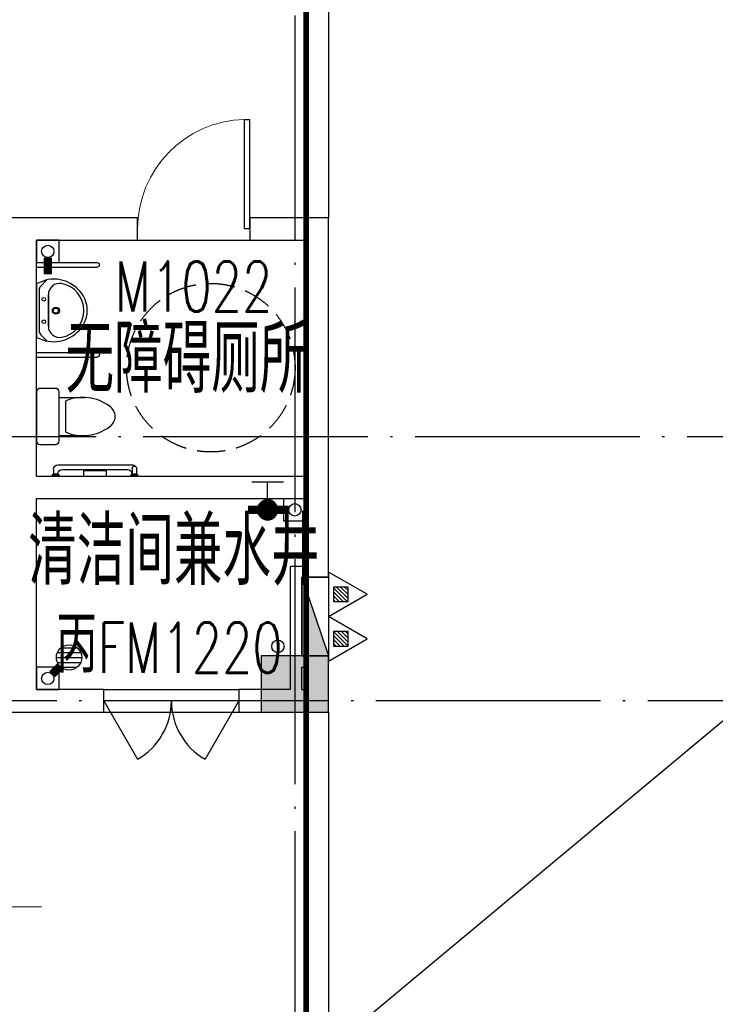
# Model space of a CAD drawing. Extents: x 1779708 to 7299578, y -1121471 to 88434.
# Tile 91 of 256: x 4337417 to 4343609, y -1050643 to -1041882. Entities that reach past the tile are written whole.
import ezdxf

# ---------------------------------------------------------------- set-up
doc = ezdxf.new("R2010")
doc.units = 0
doc.header["$LTSCALE"] = 1000
doc.header["$MEASUREMENT"] = 0
doc.linetypes.add('DASH', pattern=[0.35, 0.25, -0.1])
doc.linetypes.add('DOTE', pattern=[2.42, 2, -0.2, 0.02, -0.2])
doc.layers.get('0').update_dxf_attribs({"linetype": 'CONTINUOUS'})
for name, color, linetype in [('11111111111111111111111111111', 50, 'DASH'), ('DIM_污水', 3, 'CONTINUOUS'), ('DOTE', 1, 'DOTE'), ('EQUIP_地漏', 7, 'CONTINUOUS'), ('EQUIP_灭火器', 7, 'CONTINUOUS'), ('LATRINE', 6, 'CONTINUOUS'), ('P_PS_DIM', 1, 'CONTINUOUS'), ('PIPE-废水', 5, 'TG_F'), ('PIPE-污水', 2, 'CONTINUOUS'), ('PIPE-给水', 6, 'CONTINUOUS'), ('PUB_TEXT', 7, 'CONTINUOUS'), ('SPACE', 7, 'CONTINUOUS'), ('STAIR', 2, 'CONTINUOUS'), ('VALVE_给水', 7, 'CONTINUOUS'), ('WALL', 255, 'CONTINUOUS'), ('WINDOW', 2, 'CONTINUOUS'), ('WINDOW_TEXT', 7, 'CONTINUOUS'), ('墙柱', 2, 'CONTINUOUS'), ('室外构件', 4, 'CONTINUOUS'), ('建筑', 31, 'CONTINUOUS'), ('洁具', 254, 'CONTINUOUS')]:
    doc.layers.add(name, color=color, linetype=linetype)
doc.layers.add('DIM_ELEV', color=3, linetype='CONTINUOUS', lineweight=13)
doc.layers.add('面积框线', color=40, linetype='CONTINUOUS', plot=False)
doc.styles.add('_TCH_DIM', font='SIMPLEX.shx', dxfattribs={"width": 0.7, "bigfont": 'GBCBIG.shx'})
doc.styles.add('_TCH_SPACE', font='SIMPLEX', dxfattribs={"height": 5, "bigfont": 'GBCBIG'})
doc.styles.add('_TCH_WINDOW', font='SIMPLEX', dxfattribs={"height": 3.5, "bigfont": 'GBCBIG'})
doc.styles.add('dim_font', font='SIMPLEX.shx', dxfattribs={"width": 0.8})
doc.styles.get("Standard").update_dxf_attribs({"font": 'GBENOR', "bigfont": 'GBCBIG'})
doc.styles.add('TG_LINETYPE', font='SIMPLEX', dxfattribs={"width": 0.8, "height": 3, "bigfont": 'HZTXT'})
doc.linetypes.add('TG_F', pattern='A,2,-0.3,["F",TG_LINETYPE,S=0.1,R=0,X=-0.23,Y=-0.15],0', length=2.3)

# ---------------------------------------------------------------- blocks, each defined once
blk = doc.blocks.new('A$C159220C3')
at = {"layer": 'DOTE'}
for p, q in [((26000, 149200), (26000, 7200)), ((36330, 24450), (7200, 24450)), ((86800, 22100), (7200, 22100))]:
    blk.add_line(p, q, dxfattribs=at)
blk = doc.blocks.new('A$C30F562EC')
at = {"layer": '洁具'}
for p, q in [((0, 669.3), (0, 529.3)), ((470, 699.3), (30, 699.3)), ((500, 529.3), (500, 669.3)), ((30, 499.3), (470, 499.3)), ((80.2, 498.9), (80.2, 268.9)), ((110.2, 438.9), (389.7, 438.9)), ((419.7, 498.9), (419.7, 268.9))]:
    blk.add_line(p, q, dxfattribs=at)
for centre, radius, start, end in [((30, 669.3), 30, 90, 180), ((470, 669.3), 30, 0, 90), ((30, 529.3), 30, 180, 270), ((470, 529.3), 30, 270, 0), ((477.4, 286.5), 397.5, 157.45048, 216.63814), ((22.6, 286.5), 397.5, 323.36186, 22.54952), ((250, 109.8), 109.8, 213.45086, 326.54914)]:
    blk.add_arc(centre, radius, start, end, dxfattribs=at)
at = {"layer": '洁具', "style": 'dim_font', "oblique": -180, "text_generation_flag": 4, "width": 0.8, "flags": 9}
for tag in ['YSIZE', 'XSIZE']:
    blk.add_attdef(tag, (250, 699.3), '', height=0.5, dxfattribs=at)
blk = doc.blocks.new('A$C79393695')
at = {"layer": '洁具'}
for p, q in [((37, 458.5), (7.6, 380)), ((37, 458.5), (517.7, 458.5)), ((514.9, 458.5), (38.1, 458.5)), ((517.7, 458.5), (547.2, 380)), ((60.7, 421.1), (3.9, 363.4)), ((456.3, 436), (96.3, 436)), ((418.1, 353.3), (136.2, 353.3)), ((136.2, 353.3), (418.1, 353.3)), ((490.5, 422.5), (548.6, 368))]:
    blk.add_line(p, q, dxfattribs=at)
for centre, radius in [((176.5, 393.5), 16.3), ((376.5, 393.5), 16.3), ((275, 286.1), 31.6), ((275, 286.1), 23)]:
    blk.add_circle(centre, radius, dxfattribs=at)
for centre, radius, start, end in [((305.8, 306.6), 307.1, 166.17513, 242.93609), ((136.2, 253.3), 100, 90, 190.56023), ((96.3, 386), 50, 90, 135.43928), ((248.9, 306.6), 307.1, 295.27037, 13.82487), ((418.1, 253.3), 100, 349.43977, 90), ((456.3, 386), 50, 46.81904, 90), ((277.2, 279.6), 243.4, 190.56023, 349.43977), ((277.5, 257.1), 250.2, 243.53718, 294.19289), ((248.9, 306.6), 307.1, 273.40642, 273.41101)]:
    blk.add_arc(centre, radius, start, end, dxfattribs=at)
at = {"layer": '洁具', "oblique": -180, "text_generation_flag": 4, "width": 0.8, "flags": 9}
for tag in ['YSIZE', 'XSIZE']:
    blk.add_attdef(tag, (277.4, 458.5), '', height=0.5, rotation=180, dxfattribs=at)
blk = doc.blocks.new('A$C6B7A7B2D')
at = {"layer": '洁具'}
for p, q in [((0, 0.2), (0, 540.2)), ((40, 0.2), (40, 540.2)), ((799.9, 0.2), (799.9, 540.2)), ((839.9, 0.2), (839.9, 540.2))]:
    blk.add_line(p, q, dxfattribs=at)
for centre in [(20, 540.2), (819.9, 540.2)]:
    blk.add_arc(centre, 20, 0, 180, dxfattribs=at)
at = {"layer": '洁具', "xscale": -1, "rotation": 180}
blk.add_blockref('A$C79393695', (137.5, 458.5), dxfattribs=at)
blk = doc.blocks.new('A$C24443E44')
at = {"layer": '洁具'}
for p, q in [((0, 710), (0, 50)), ((40, 750), (80, 750)), ((40, 670), (40, 90)), ((30, 50), (80, 50)), ((30, 10), (80, 10))]:
    blk.add_line(p, q, dxfattribs=at)
for points in [[(80, 750), (80, 710)], [(100, 760), (90, 760), (90, 700), (100, 700)], [(100, 480), (50, 480), (50, 280), (100, 280)], [(80, 50), (80, 10)], [(100, 60), (90, 60), (90, 0), (100, 0)]]:
    blk.add_lwpolyline(points, dxfattribs=at)
for centre, radius, start, end in [((40, 710), 40, 90, 180), ((80, 670), 40, 90, 180), ((80, 90), 40, 180, 270), ((40, 50), 40, 180, 225.30052), ((30, 30), 20, 90, 270)]:
    blk.add_arc(centre, radius, start, end, dxfattribs=at)
for points in [[(80, 750), (83.2, 755.9), (90, 760)], [(80, 710), (83.2, 704.1), (90, 700)], [(80, 50), (83.2, 55.9), (90, 60)], [(80, 10), (83.2, 4.1), (90, 0)]]:
    blk.add_spline(points, degree=3, dxfattribs=at)
blk = doc.blocks.new('A$C4EED0D7F')
at = {"layer": '洁具', "linetype": 'DASH'}
blk.add_circle((965.3, -1551.1), 750, dxfattribs=at)
at = {"layer": 'STAIR', "xscale": -1, "rotation": 180}
blk.add_blockref('A$C6B7A7B2D', (1060.1, 0.2), dxfattribs=at)
at = {"layer": '洁具'}
blk.add_blockref('A$C30F562EC', (281, -699.3), dxfattribs=at)
at = {"layer": '面积框线', "xscale": -1, "rotation": 359.9999999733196}
blk.add_blockref('A$C24443E44', (100.3, -899.9), dxfattribs=at)
blk = doc.blocks.new('a1')
at = {"layer": '11111111111111111111111111111'}
for p, q in [((59122, 49135.6), (59122, 48935.6)), ((59322, 49135.6), (59122, 49135.6)), ((59322, 48935.6), (59322, 49135.6)), ((59122, 48935.6), (59322, 48935.6))]:
    blk.add_line(p, q, dxfattribs=at)
blk = doc.blocks.new('$VALVE$00000497')
for p, q in [((77.8, 138.2), (-77.8, 138.2)), ((0, 50), (0, 138.2))]:
    blk.add_line(p, q)
at = {"const_width": 49.6}
blk.add_lwpolyline([(24.8, 0, 1), (-24.8, 0, 1)], format="xyb", close=True, dxfattribs=at)
blk.add_circle((0, 0), 50)
blk = doc.blocks.new('$TwtSys$00000141')
for p, q in [((-94.2, 7.7), (-10.1, 91.8)), ((-94.2, 7.7), (-10.1, 91.8)), ((-87.2, -35.1), (35.1, 87.2)), ((-87.2, -35.1), (35.1, 87.2)), ((-66.5, -66.5), (66.5, 66.5)), ((-66.5, -66.5), (66.5, 66.5)), ((-32.4, -87.1), (87.6, 32.9)), ((-32.4, -87.1), (87.6, 32.9)), ((11.4, -92.3), (92.3, -11.4)), ((11.4, -92.3), (92.3, -11.4))]:
    blk.add_line(p, q)
blk.add_circle((0, 0), 94)
blk.add_circle((0, 0), 94)
blk = doc.blocks.new('$TwtSys$00000545')
h = blk.add_hatch()
h.set_pattern_fill('ANSI31', color=256, scale=200, angle=180, style=0)
h.set_pattern_definition([(225, (199409.273, 63921.482), (17.6776695, -17.6776695), [])])
h.paths.add_polyline_path([(64.9, 173.7), (-64.9, 173.7), (-64.9, 43.9), (64.9, 43.9)])
for p, q in [((0, 343.6), (-198.4, 0)), ((198.4, 0), (0, 343.6)), ((-198.4, 0), (198.4, 0))]:
    blk.add_line(p, q)
blk.add_lwpolyline([(64.9, 173.7), (-64.9, 173.7), (-64.9, 43.9), (64.9, 43.9)], close=True)
blk = doc.blocks.new('$DorLib2D$00000231')
at = {"color": 0}
for p, q in [((-0.5, 0), (-0.25, 0.433)), ((0.5, 0), (0.25, 0.433))]:
    blk.add_line(p, q, dxfattribs=at)
for centre, start, end in [((-0.5, 0), 0, 60), ((0.5, 0), 120, 180)]:
    blk.add_arc(centre, 0.5, start, end, dxfattribs=at)
blk = doc.blocks.new('$DorLib2D$00000001')
for p, q in [((0.45, 0.975), (0.5, 0.975)), ((0.45, 0), (0.45, 0.975)), ((0.5, 0), (0.5, 0.975)), ((0.5, 0), (0.45, 0))]:
    blk.add_line(p, q)
at = {"lineweight": 13}
blk.add_arc((0.475, 0), 0.975, 91.46928, 180, dxfattribs=at)

msp = doc.modelspace()

# ---------------------------------------------------------------- hatches: boundary and pattern name
at = {"layer": '墙柱'}
h = msp.add_hatch(color=256, dxfattribs=at)
h.paths.add_polyline_path([(4323067.1, -1009843.3), (4324067.1, -1009843.3), (4324067.1, -1010343.3), (4323067.1, -1010343.3)])
h.paths.add_polyline_path([(4323067.1, -1016093.3), (4324067.1, -1016093.3), (4324067.1, -1016593.3), (4323067.1, -1016593.3)])
h.paths.add_polyline_path([(4323067.1, -1022643.3), (4324067.1, -1022643.3), (4324067.1, -1023143.3), (4323067.1, -1023143.3)])
h.paths.add_polyline_path([(4397967.1, -1051543.3), (4398667.1, -1051543.3), (4398667.1, -1051043.3), (4397967.1, -1051043.3)])
h.paths.add_polyline_path([(4347917.1, -1019143.3), (4348617.1, -1019143.3), (4348617.1, -1019643.3), (4347917.1, -1019643.3)])
h.paths.add_polyline_path([(4389917.1, -1051543.3), (4390617.1, -1051543.3), (4390617.1, -1051043.3), (4389917.1, -1051043.3)])
h.paths.add_polyline_path([(4347917.1, -1051543.3), (4348617.1, -1051543.3), (4348617.1, -1051043.3), (4347917.1, -1051043.3)])
h.paths.add_polyline_path([(4323567.1, -1028493.3), (4324067.1, -1028493.3), (4324067.1, -1028993.3), (4323567.1, -1028993.3)])
h.paths.add_polyline_path([(4350197.1, -1045743.3), (4350197.1, -1045443.3), (4349297.1, -1045443.3), (4349297.1, -1045743.3)])
h.paths.add_polyline_path([(4377567.1, -1060843.3), (4378067.1, -1060843.3), (4378067.1, -1060343.3), (4377567.1, -1060343.3)])
h.paths.add_polyline_path([(4339667.1, -1009843.3), (4340167.1, -1009843.3), (4340167.1, -1010343.3), (4339667.1, -1010343.3)])
h.paths.add_polyline_path([(4347967.1, -1009843.3), (4348567.1, -1009843.3), (4348567.1, -1010343.3), (4347967.1, -1010343.3)])
h.paths.add_polyline_path([(4365067.1, -1019043.3), (4365667.1, -1019043.3), (4365667.1, -1019643.3), (4365067.1, -1019643.3)])
h.paths.add_polyline_path([(4381567.1, -1027843.3), (4382167.1, -1027843.3), (4382167.1, -1028443.3), (4381567.1, -1028443.3)])
h.paths.add_polyline_path([(4336067.1, -1015993.3), (4336567.1, -1015993.3), (4336567.1, -1016693.3), (4336067.1, -1016693.3)])
h.paths.add_polyline_path([(4389767.1, -1023743.3), (4390267.1, -1023743.3), (4390267.1, -1024243.3), (4389767.1, -1024243.3)])
h.paths.add_polyline_path([(4339567.1, -1048043.3), (4340167.1, -1048043.3), (4340167.1, -1047543.3), (4339567.1, -1047543.3)])
h.paths.add_polyline_path([(4343767.1, -1041443.3), (4344267.1, -1041443.3), (4344267.1, -1040943.3), (4343767.1, -1040943.3)])
h.paths.add_polyline_path([(4343767.1, -1034843.3), (4344267.1, -1034843.3), (4344267.1, -1034343.3), (4343767.1, -1034343.3)])
h.paths.add_polyline_path([(4336067.1, -1029093.3), (4336567.1, -1029093.3), (4336567.1, -1028393.3), (4336067.1, -1028393.3)])
h.paths.add_polyline_path([(4343767.1, -1022643.3), (4344267.1, -1022643.3), (4344267.1, -1023143.3), (4343767.1, -1023143.3)])
h.paths.add_polyline_path([(4336067.1, -1009843.3), (4336567.1, -1009843.3), (4336567.1, -1010343.3), (4336067.1, -1010343.3)])
h.paths.add_polyline_path([(4377967.1, -1036343.3), (4377467.1, -1036343.3), (4377467.1, -1035843.3), (4377967.1, -1035843.3)])
h.paths.add_polyline_path([(4397967.1, -1019143.3), (4398667.1, -1019143.3), (4398667.1, -1019643.3), (4397967.1, -1019643.3)])
h.paths.add_polyline_path([(4331467.1, -1048043.3), (4331967.1, -1048043.3), (4331967.1, -1047543.3), (4331467.1, -1047543.3)])
h.paths.add_polyline_path([(4389917.1, -1036443.3), (4390617.1, -1036443.3), (4390617.1, -1035843.3), (4389917.1, -1035843.3)])
h.paths.add_polyline_path([(4397967.1, -1035843.3), (4398667.1, -1035843.3), (4398667.1, -1036443.3), (4397967.1, -1036443.3)])
h.paths.add_polyline_path([(4381567.1, -1035843.3), (4382167.1, -1035843.3), (4382167.1, -1036443.3), (4381567.1, -1036443.3)])
h.paths.add_polyline_path([(4389767.1, -1027943.3), (4390267.1, -1027943.3), (4390267.1, -1028443.3), (4389767.1, -1028443.3)])
h.paths.add_polyline_path([(4377467.1, -1027943.3), (4377967.1, -1027943.3), (4377967.1, -1028443.3), (4377467.1, -1028443.3)])
h.paths.add_polyline_path([(4373217.1, -1048043.3), (4373717.1, -1048043.3), (4373717.1, -1047543.3), (4373217.1, -1047543.3)])
h.paths.add_polyline_path([(4369267.1, -1009843.3), (4369767.1, -1009843.3), (4369767.1, -1010343.3), (4369267.1, -1010343.3)])
h.paths.add_polyline_path([(4365567.1, -1022643.3), (4365067.1, -1022643.3), (4365067.1, -1023143.3), (4365567.1, -1023143.3)])
h.paths.add_polyline_path([(4365567.1, -1009843.3), (4365067.1, -1009843.3), (4365067.1, -1010343.3), (4365567.1, -1010343.3)])
h.paths.add_polyline_path([(4347967.1, -1022643.3), (4348467.1, -1022643.3), (4348467.1, -1023143.3), (4347967.1, -1023143.3)])
h.paths.add_polyline_path([(4343767.1, -1028993.3), (4344267.1, -1028993.3), (4344267.1, -1028493.3), (4343767.1, -1028493.3)])
h.paths.add_polyline_path([(4336067.1, -1023343.3), (4336567.1, -1023343.3), (4336567.1, -1022643.3), (4336067.1, -1022643.3)])
h.paths.add_polyline_path([(4339567.1, -1034843.3), (4340167.1, -1034843.3), (4340167.1, -1034343.3), (4339567.1, -1034343.3)])
h.paths.add_polyline_path([(4331167.1, -1034843.3), (4331767.1, -1034843.3), (4331767.1, -1034343.3), (4331167.1, -1034343.3)])
h.paths.add_polyline_path([(4323067.1, -1034843.3), (4324067.1, -1034843.3), (4324067.1, -1034343.3), (4323067.1, -1034343.3)])
h.paths.add_polyline_path([(4339567.1, -1041543.3), (4340167.1, -1041543.3), (4340167.1, -1040943.3), (4339567.1, -1040943.3)])
h.paths.add_polyline_path([(4331467.1, -1041543.3), (4331967.1, -1041543.3), (4331967.1, -1040943.3), (4331467.1, -1040943.3)])
h.paths.add_polyline_path([(4397967.1, -1022343.3), (4398667.1, -1022343.3), (4398667.1, -1022843.3), (4397967.1, -1022843.3)])
h.paths.add_polyline_path([(4398167.1, -1009843.3), (4398667.1, -1009843.3), (4398667.1, -1010343.3), (4398167.1, -1010343.3)])
h.paths.add_polyline_path([(4389917.1, -1018943.3), (4390617.1, -1018943.3), (4390617.1, -1019643.3), (4389917.1, -1019643.3)])
h.paths.add_polyline_path([(4389867.1, -1009843.3), (4390667.1, -1009843.3), (4390667.1, -1010343.3), (4389867.1, -1010343.3)])
h.paths.add_polyline_path([(4381517.1, -1018943.3), (4382217.1, -1018943.3), (4382217.1, -1019643.3), (4381517.1, -1019643.3)])
h.paths.add_polyline_path([(4381567.1, -1009843.3), (4382167.1, -1009843.3), (4382167.1, -1010343.3), (4381567.1, -1010343.3)])
h.paths.add_polyline_path([(4373217.1, -1022643.3), (4373717.1, -1022643.3), (4373717.1, -1023143.3), (4373217.1, -1023143.3)])
h.paths.add_polyline_path([(4373117.1, -1019143.3), (4373817.1, -1019143.3), (4373817.1, -1019643.3), (4373117.1, -1019643.3)])
h.paths.add_polyline_path([(4373217.1, -1009843.3), (4373717.1, -1009843.3), (4373717.1, -1010343.3), (4373217.1, -1010343.3)])
h.paths.add_polyline_path([(4356167.1, -1022643.3), (4356667.1, -1022643.3), (4356667.1, -1023143.3), (4356167.1, -1023143.3)])
h.paths.add_polyline_path([(4356067.1, -1019043.3), (4356667.1, -1019043.3), (4356667.1, -1019643.3), (4356067.1, -1019643.3)])
h.paths.add_polyline_path([(4339567.1, -1019043.3), (4340167.1, -1019043.3), (4340167.1, -1019643.3), (4339567.1, -1019643.3)])
h.paths.add_polyline_path([(4356167.1, -1009843.3), (4356667.1, -1009843.3), (4356667.1, -1010343.3), (4356167.1, -1010343.3)])
h.paths.add_polyline_path([(4389917.1, -1048043.3), (4390617.1, -1048043.3), (4390617.1, -1047443.3), (4389917.1, -1047443.3)])
h.paths.add_polyline_path([(4397967.1, -1060843.3), (4398667.1, -1060843.3), (4398667.1, -1060343.3), (4397967.1, -1060343.3)])
h.paths.add_polyline_path([(4389967.1, -1060843.3), (4390567.1, -1060843.3), (4390567.1, -1060343.3), (4389967.1, -1060343.3)])
h.paths.add_polyline_path([(4381567.1, -1048043.3), (4382167.1, -1048043.3), (4382167.1, -1047443.3), (4381567.1, -1047443.3)])
h.paths.add_polyline_path([(4381517.1, -1051543.3), (4382217.1, -1051543.3), (4382217.1, -1051043.3), (4381517.1, -1051043.3)])
h.paths.add_polyline_path([(4381617.1, -1060843.3), (4382117.1, -1060843.3), (4382117.1, -1060343.3), (4381617.1, -1060343.3)])
h.paths.add_polyline_path([(4373167.1, -1051643.3), (4373767.1, -1051643.3), (4373767.1, -1051043.3), (4373167.1, -1051043.3)])
h.paths.add_polyline_path([(4373167.1, -1060843.3), (4373767.1, -1060843.3), (4373767.1, -1060343.3), (4373167.1, -1060343.3)])
h.paths.add_polyline_path([(4365067.1, -1048043.3), (4365567.1, -1048043.3), (4365567.1, -1047543.3), (4365067.1, -1047543.3)])
h.paths.add_polyline_path([(4365067.1, -1051643.3), (4365667.1, -1051643.3), (4365667.1, -1051043.3), (4365067.1, -1051043.3)])
h.paths.add_polyline_path([(4356167.1, -1048043.3), (4356667.1, -1048043.3), (4356667.1, -1047543.3), (4356167.1, -1047543.3)])
h.paths.add_polyline_path([(4348127.1, -1048043.3), (4348727.1, -1048043.3), (4348727.1, -1047643.3), (4348127.1, -1047643.3)])
h.paths.add_polyline_path([(4356067.1, -1051643.3), (4356667.1, -1051643.3), (4356667.1, -1051043.3), (4356067.1, -1051043.3)])
h.paths.add_polyline_path([(4323067.1, -1048343.3), (4323767.1, -1048343.3), (4323767.1, -1047843.3), (4323067.1, -1047843.3)])
h.paths.add_polyline_path([(4323067.1, -1051543.3), (4323767.1, -1051543.3), (4323767.1, -1051043.3), (4323067.1, -1051043.3)])
h.paths.add_polyline_path([(4331117.1, -1051543.3), (4331817.1, -1051543.3), (4331817.1, -1051043.3), (4331117.1, -1051043.3)])
h.paths.add_polyline_path([(4339567.1, -1051643.3), (4340167.1, -1051643.3), (4340167.1, -1051043.3), (4339567.1, -1051043.3)])
h.paths.add_polyline_path([(4365067.1, -1060843.3), (4365567.1, -1060843.3), (4365567.1, -1060343.3), (4365067.1, -1060343.3)])
h.paths.add_polyline_path([(4356167.1, -1060843.3), (4356667.1, -1060843.3), (4356667.1, -1060343.3), (4356167.1, -1060343.3)])
h.paths.add_polyline_path([(4347967.1, -1060843.3), (4348567.1, -1060843.3), (4348567.1, -1060343.3), (4347967.1, -1060343.3)])
h.paths.add_polyline_path([(4339567.1, -1060843.3), (4340167.1, -1060843.3), (4340167.1, -1060343.3), (4339567.1, -1060343.3)])
h.paths.add_polyline_path([(4331117.1, -1060843.3), (4331817.1, -1060843.3), (4331817.1, -1060343.3), (4331117.1, -1060343.3)])
h.paths.add_polyline_path([(4323067.1, -1060843.3), (4323567.1, -1060843.3), (4323567.1, -1060343.3), (4323067.1, -1060343.3)])
h.paths.add_polyline_path([(4397967.1, -1048043.3), (4398667.1, -1048043.3), (4398667.1, -1047443.3), (4397967.1, -1047443.3)])
h.paths.add_polyline_path([(4323067.1, -973843.3), (4324067.1, -973843.3), (4324067.1, -973343.3), (4323067.1, -973343.3)])
h.paths.add_polyline_path([(4323067.1, -967593.3), (4324067.1, -967593.3), (4324067.1, -967093.3), (4323067.1, -967093.3)])
h.paths.add_polyline_path([(4323067.1, -961043.3), (4324067.1, -961043.3), (4324067.1, -960543.3), (4323067.1, -960543.3)])
h.paths.add_polyline_path([(4397967.1, -932143.3), (4398667.1, -932143.3), (4398667.1, -932643.3), (4397967.1, -932643.3)])
h.paths.add_polyline_path([(4347917.1, -964543.3), (4348617.1, -964543.3), (4348617.1, -964043.3), (4347917.1, -964043.3)])
h.paths.add_polyline_path([(4389917.1, -932143.3), (4390617.1, -932143.3), (4390617.1, -932643.3), (4389917.1, -932643.3)])
h.paths.add_polyline_path([(4347917.1, -932143.3), (4348617.1, -932143.3), (4348617.1, -932643.3), (4347917.1, -932643.3)])
h.paths.add_polyline_path([(4323567.1, -955193.3), (4324067.1, -955193.3), (4324067.1, -954693.3), (4323567.1, -954693.3)])
h.paths.add_polyline_path([(4350197.1, -937943.3), (4350197.1, -938243.3), (4349297.1, -938243.3), (4349297.1, -937943.3)])
h.paths.add_polyline_path([(4377567.1, -922843.3), (4378067.1, -922843.3), (4378067.1, -923343.3), (4377567.1, -923343.3)])
h.paths.add_polyline_path([(4339667.1, -973843.3), (4340167.1, -973843.3), (4340167.1, -973343.3), (4339667.1, -973343.3)])
h.paths.add_polyline_path([(4347967.1, -973843.3), (4348567.1, -973843.3), (4348567.1, -973343.3), (4347967.1, -973343.3)])
h.paths.add_polyline_path([(4365067.1, -964643.3), (4365667.1, -964643.3), (4365667.1, -964043.3), (4365067.1, -964043.3)])
h.paths.add_polyline_path([(4381567.1, -955843.3), (4382167.1, -955843.3), (4382167.1, -955243.3), (4381567.1, -955243.3)])
h.paths.add_polyline_path([(4336067.1, -967693.3), (4336567.1, -967693.3), (4336567.1, -966993.3), (4336067.1, -966993.3)])
h.paths.add_polyline_path([(4389767.1, -959943.3), (4390267.1, -959943.3), (4390267.1, -959443.3), (4389767.1, -959443.3)])
h.paths.add_polyline_path([(4339567.1, -935643.3), (4340167.1, -935643.3), (4340167.1, -936143.3), (4339567.1, -936143.3)])
h.paths.add_polyline_path([(4343767.1, -942243.3), (4344267.1, -942243.3), (4344267.1, -942743.3), (4343767.1, -942743.3)])
h.paths.add_polyline_path([(4343767.1, -948843.3), (4344267.1, -948843.3), (4344267.1, -949343.3), (4343767.1, -949343.3)])
h.paths.add_polyline_path([(4336067.1, -954593.3), (4336567.1, -954593.3), (4336567.1, -955293.3), (4336067.1, -955293.3)])
h.paths.add_polyline_path([(4343767.1, -961043.3), (4344267.1, -961043.3), (4344267.1, -960543.3), (4343767.1, -960543.3)])
h.paths.add_polyline_path([(4336067.1, -973843.3), (4336567.1, -973843.3), (4336567.1, -973343.3), (4336067.1, -973343.3)])
h.paths.add_polyline_path([(4377967.1, -947343.3), (4377467.1, -947343.3), (4377467.1, -947843.3), (4377967.1, -947843.3)])
h.paths.add_polyline_path([(4397967.1, -964543.3), (4398667.1, -964543.3), (4398667.1, -964043.3), (4397967.1, -964043.3)])
h.paths.add_polyline_path([(4331467.1, -935643.3), (4331967.1, -935643.3), (4331967.1, -936143.3), (4331467.1, -936143.3)])
h.paths.add_polyline_path([(4389917.1, -947243.3), (4390617.1, -947243.3), (4390617.1, -947843.3), (4389917.1, -947843.3)])
h.paths.add_polyline_path([(4397967.1, -947843.3), (4398667.1, -947843.3), (4398667.1, -947243.3), (4397967.1, -947243.3)])
h.paths.add_polyline_path([(4381567.1, -947843.3), (4382167.1, -947843.3), (4382167.1, -947243.3), (4381567.1, -947243.3)])
h.paths.add_polyline_path([(4389767.1, -955743.3), (4390267.1, -955743.3), (4390267.1, -955243.3), (4389767.1, -955243.3)])
h.paths.add_polyline_path([(4377467.1, -955743.3), (4377967.1, -955743.3), (4377967.1, -955243.3), (4377467.1, -955243.3)])
h.paths.add_polyline_path([(4373217.1, -935643.3), (4373717.1, -935643.3), (4373717.1, -936143.3), (4373217.1, -936143.3)])
h.paths.add_polyline_path([(4369267.1, -973843.3), (4369767.1, -973843.3), (4369767.1, -973343.3), (4369267.1, -973343.3)])
h.paths.add_polyline_path([(4365567.1, -961043.3), (4365067.1, -961043.3), (4365067.1, -960543.3), (4365567.1, -960543.3)])
h.paths.add_polyline_path([(4365567.1, -973843.3), (4365067.1, -973843.3), (4365067.1, -973343.3), (4365567.1, -973343.3)])
h.paths.add_polyline_path([(4347967.1, -961043.3), (4348467.1, -961043.3), (4348467.1, -960543.3), (4347967.1, -960543.3)])
h.paths.add_polyline_path([(4343767.1, -954693.3), (4344267.1, -954693.3), (4344267.1, -955193.3), (4343767.1, -955193.3)])
h.paths.add_polyline_path([(4336067.1, -960343.3), (4336567.1, -960343.3), (4336567.1, -961043.3), (4336067.1, -961043.3)])
h.paths.add_polyline_path([(4339567.1, -948843.3), (4340167.1, -948843.3), (4340167.1, -949343.3), (4339567.1, -949343.3)])
h.paths.add_polyline_path([(4331167.1, -948843.3), (4331767.1, -948843.3), (4331767.1, -949343.3), (4331167.1, -949343.3)])
h.paths.add_polyline_path([(4323067.1, -948843.3), (4324067.1, -948843.3), (4324067.1, -949343.3), (4323067.1, -949343.3)])
h.paths.add_polyline_path([(4339567.1, -942143.3), (4340167.1, -942143.3), (4340167.1, -942743.3), (4339567.1, -942743.3)])
h.paths.add_polyline_path([(4331467.1, -942143.3), (4331967.1, -942143.3), (4331967.1, -942743.3), (4331467.1, -942743.3)])
h.paths.add_polyline_path([(4397967.1, -961343.3), (4398667.1, -961343.3), (4398667.1, -960843.3), (4397967.1, -960843.3)])
h.paths.add_polyline_path([(4398167.1, -973843.3), (4398667.1, -973843.3), (4398667.1, -973343.3), (4398167.1, -973343.3)])
h.paths.add_polyline_path([(4389917.1, -964743.3), (4390617.1, -964743.3), (4390617.1, -964043.3), (4389917.1, -964043.3)])
h.paths.add_polyline_path([(4389867.1, -973843.3), (4390667.1, -973843.3), (4390667.1, -973343.3), (4389867.1, -973343.3)])
h.paths.add_polyline_path([(4381517.1, -964743.3), (4382217.1, -964743.3), (4382217.1, -964043.3), (4381517.1, -964043.3)])
h.paths.add_polyline_path([(4381567.1, -973843.3), (4382167.1, -973843.3), (4382167.1, -973343.3), (4381567.1, -973343.3)])
h.paths.add_polyline_path([(4373217.1, -961043.3), (4373717.1, -961043.3), (4373717.1, -960543.3), (4373217.1, -960543.3)])
h.paths.add_polyline_path([(4373117.1, -964543.3), (4373817.1, -964543.3), (4373817.1, -964043.3), (4373117.1, -964043.3)])
h.paths.add_polyline_path([(4373217.1, -973843.3), (4373717.1, -973843.3), (4373717.1, -973343.3), (4373217.1, -973343.3)])
h.paths.add_polyline_path([(4356167.1, -961043.3), (4356667.1, -961043.3), (4356667.1, -960543.3), (4356167.1, -960543.3)])
h.paths.add_polyline_path([(4356067.1, -964643.3), (4356667.1, -964643.3), (4356667.1, -964043.3), (4356067.1, -964043.3)])
h.paths.add_polyline_path([(4339567.1, -964643.3), (4340167.1, -964643.3), (4340167.1, -964043.3), (4339567.1, -964043.3)])
h.paths.add_polyline_path([(4356167.1, -973843.3), (4356667.1, -973843.3), (4356667.1, -973343.3), (4356167.1, -973343.3)])
h.paths.add_polyline_path([(4389917.1, -935643.3), (4390617.1, -935643.3), (4390617.1, -936243.3), (4389917.1, -936243.3)])
h.paths.add_polyline_path([(4397967.1, -922843.3), (4398667.1, -922843.3), (4398667.1, -923343.3), (4397967.1, -923343.3)])
h.paths.add_polyline_path([(4389967.1, -922843.3), (4390567.1, -922843.3), (4390567.1, -923343.3), (4389967.1, -923343.3)])
h.paths.add_polyline_path([(4381567.1, -935643.3), (4382167.1, -935643.3), (4382167.1, -936243.3), (4381567.1, -936243.3)])
h.paths.add_polyline_path([(4381517.1, -932143.3), (4382217.1, -932143.3), (4382217.1, -932643.3), (4381517.1, -932643.3)])
h.paths.add_polyline_path([(4381617.1, -922843.3), (4382117.1, -922843.3), (4382117.1, -923343.3), (4381617.1, -923343.3)])
h.paths.add_polyline_path([(4373167.1, -932043.3), (4373767.1, -932043.3), (4373767.1, -932643.3), (4373167.1, -932643.3)])
h.paths.add_polyline_path([(4373167.1, -922843.3), (4373767.1, -922843.3), (4373767.1, -923343.3), (4373167.1, -923343.3)])
h.paths.add_polyline_path([(4365067.1, -935643.3), (4365567.1, -935643.3), (4365567.1, -936143.3), (4365067.1, -936143.3)])
h.paths.add_polyline_path([(4365067.1, -932043.3), (4365667.1, -932043.3), (4365667.1, -932643.3), (4365067.1, -932643.3)])
h.paths.add_polyline_path([(4356167.1, -935643.3), (4356667.1, -935643.3), (4356667.1, -936143.3), (4356167.1, -936143.3)])
h.paths.add_polyline_path([(4348127.1, -935643.3), (4348727.1, -935643.3), (4348727.1, -936043.3), (4348127.1, -936043.3)])
h.paths.add_polyline_path([(4356067.1, -932043.3), (4356667.1, -932043.3), (4356667.1, -932643.3), (4356067.1, -932643.3)])
h.paths.add_polyline_path([(4323067.1, -935343.3), (4323767.1, -935343.3), (4323767.1, -935843.3), (4323067.1, -935843.3)])
h.paths.add_polyline_path([(4323067.1, -932143.3), (4323767.1, -932143.3), (4323767.1, -932643.3), (4323067.1, -932643.3)])
h.paths.add_polyline_path([(4331117.1, -932143.3), (4331817.1, -932143.3), (4331817.1, -932643.3), (4331117.1, -932643.3)])
h.paths.add_polyline_path([(4339567.1, -932043.3), (4340167.1, -932043.3), (4340167.1, -932643.3), (4339567.1, -932643.3)])
h.paths.add_polyline_path([(4365067.1, -922843.3), (4365567.1, -922843.3), (4365567.1, -923343.3), (4365067.1, -923343.3)])
h.paths.add_polyline_path([(4356167.1, -922843.3), (4356667.1, -922843.3), (4356667.1, -923343.3), (4356167.1, -923343.3)])
h.paths.add_polyline_path([(4347967.1, -922843.3), (4348567.1, -922843.3), (4348567.1, -923343.3), (4347967.1, -923343.3)])
h.paths.add_polyline_path([(4339567.1, -922843.3), (4340167.1, -922843.3), (4340167.1, -923343.3), (4339567.1, -923343.3)])
h.paths.add_polyline_path([(4331117.1, -922843.3), (4331817.1, -922843.3), (4331817.1, -923343.3), (4331117.1, -923343.3)])
h.paths.add_polyline_path([(4323067.1, -922843.3), (4323567.1, -922843.3), (4323567.1, -923343.3), (4323067.1, -923343.3)])
h.paths.add_polyline_path([(4397967.1, -935643.3), (4398667.1, -935643.3), (4398667.1, -936243.3), (4397967.1, -936243.3)])

# ---------------------------------------------------------------- linework, layer by layer
at = {"color": 1}
for p, q in [((4340167.1, -1046843.3), (4339927.1, -1046843.3)), ((4339927.1, -1046843.3), (4339927.1, -1047543.3)), ((4339927.1, -1046843.3), (4340167.1, -1047543.3)), ((4340167.1, -1046843.3), (4340167.1, -1047543.3)), ((4339927.1, -1047543.3), (4340167.1, -1047543.3))]:
    msp.add_line(p, q, dxfattribs=at)
msp.add_solid([(4339927.1, -1047543.3), (4340167.1, -1047543.3), (4339927.1, -1046843.3)], dxfattribs=at)
at = {"layer": 'DIM_ELEV'}
msp.add_line((4334677.8, -1049776.9), (4337611.7, -1049776.9), dxfattribs=at)
at = {"layer": 'DIM_污水', "color": 2}
msp.add_circle((4337667.1, -1043943.3), 55, dxfattribs=at)
at = {"layer": 'DIM_污水', "color": 6}
msp.add_circle((4339867.1, -1046243.3), 55, dxfattribs=at)
at = {"layer": 'DIM_污水', "color": 1}
msp.add_circle((4339716.1, -1047458), 55, dxfattribs=at)
at = {"layer": 'DIM_污水', "color": 5}
msp.add_circle((4337667.1, -1047743.3), 55, dxfattribs=at)
at = {"layer": 'PIPE-废水', "const_width": 75}
msp.add_lwpolyline([(4337707.2, -1047705.7), (4337776.5, -1047636.4)], dxfattribs=at)
at = {"layer": 'PIPE-污水', "const_width": 75}
msp.add_lwpolyline([(4337667.1, -1043998.3), (4337667.1, -1044147.4)], dxfattribs=at)
at = {"layer": 'PIPE-给水', "const_width": 75}
msp.add_lwpolyline([(4339812.1, -1046243.3), (4339448.4, -1046243.3)], dxfattribs=at)
at = {"layer": 'WALL'}
for p, q in [((4337467.1, -1043643.3), (4337267.1, -1043643.3)), ((4338467.1, -1043643.3), (4337467.1, -1043643.3)), ((4338467.1, -1043843.3), (4338467.1, -1043643.3)), ((4340167.1, -1043643.3), (4339467.1, -1043643.3)), ((4339467.1, -1043643.3), (4339467.1, -1043843.3)), ((4340167.1, -1046043.3), (4340167.1, -1043643.3)), ((4337567.1, -1045943.3), (4337567.1, -1043843.3)), ((4337567.1, -1043843.3), (4338467.1, -1043843.3)), ((4339467.1, -1043843.3), (4339967.1, -1043843.3)), ((4339967.1, -1045943.3), (4339967.1, -1043843.3)), ((4337567.1, -1045943.3), (4339967.1, -1045943.3)), ((4340167.1, -1046843.3), (4340167.1, -1046043.3)), ((4337567.1, -1047843.3), (4337567.1, -1046143.3)), ((4337567.1, -1046143.3), (4339967.1, -1046143.3)), ((4339967.1, -1046743.3), (4339967.1, -1046143.3)), ((4339827.1, -1046743.3), (4339967.1, -1046743.3)), ((4339827.1, -1047543.3), (4339827.1, -1046743.3)), ((4339927.1, -1046843.3), (4340167.1, -1046843.3)), ((4339927.1, -1047543.3), (4339927.1, -1046843.3)), ((4339827.1, -1047843.3), (4339827.1, -1047543.3)), ((4339927.1, -1047543.3), (4340167.1, -1047543.3)), ((4340167.1, -1048043.3), (4340167.1, -1047543.3)), ((4339927.1, -1047643.3), (4339967.1, -1047643.3)), ((4339927.1, -1047843.3), (4339927.1, -1047643.3)), ((4339967.1, -1047843.3), (4339967.1, -1047643.3)), ((4338167.1, -1047843.3), (4337567.1, -1047843.3)), ((4338167.1, -1048043.3), (4338167.1, -1047843.3)), ((4339827.1, -1047843.3), (4339367.1, -1047843.3)), ((4339367.1, -1047843.3), (4339367.1, -1048043.3)), ((4339927.1, -1047843.3), (4339967.1, -1047843.3)), ((4331467.1, -1048043.3), (4337467.1, -1048043.3)), ((4337467.1, -1048043.3), (4338167.1, -1048043.3)), ((4339367.1, -1048043.3), (4339827.1, -1048043.3)), ((4339827.1, -1048043.3), (4340167.1, -1048043.3))]:
    msp.add_line(p, q, dxfattribs=at)
at = {"layer": 'WINDOW'}
for p, q in [((4338467.1, -1043843.3), (4339467.1, -1043843.3)), ((4338167.1, -1047843.3), (4339367.1, -1047843.3)), ((4338167.1, -1048043.3), (4339367.1, -1048043.3))]:
    msp.add_line(p, q, dxfattribs=at)
at = {"layer": '墙柱'}
msp.add_lwpolyline([(4339567.1, -1048043.3), (4340167.1, -1048043.3), (4340167.1, -1047543.3), (4339567.1, -1047543.3)], close=True, dxfattribs=at)
at = {"layer": '室外构件'}
for p, q in [((4340167.1, -1041143.3), (4340167.1, -1043643.3)), ((4340167.1, -1048043.3), (4340167.1, -1051043.3)), ((4340167.1, -1051043.3), (4343767.1, -1048043.3))]:
    msp.add_line(p, q, dxfattribs=at)
at = {"layer": '建筑', "color": 170, "linetype": 'DASH', "const_width": 50, "flags": 128}
msp.add_lwpolyline([(4339967.1, -1060843.3), (4323067.1, -1060843.3), (4323067.1, -1009843.3), (4339967.1, -1009843.3)], close=True, dxfattribs=at)

# ---------------------------------------------------------------- block references
at = {"layer": 'EQUIP_地漏', "xscale": 1.200000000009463, "yscale": 1.200000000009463, "zscale": 1.200000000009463, "rotation": 315}
msp.add_blockref('$TwtSys$00000141', (4337856.3, -1047556.6), dxfattribs=at)
at = {"layer": 'EQUIP_灭火器', "color": 6, "xscale": -1, "yscale": -1, "rotation": 90}
for p in [(4340167.1, -1046994.9), (4340167.1, -1047391.7)]:
    msp.add_blockref('$TwtSys$00000545', p, dxfattribs=at)
at = {"layer": 'LATRINE', "linetype": 'DASH', "ltscale": 10, "rotation": 90}
msp.add_blockref('A$C4EED0D7F', (4337567.1, -1045943.6), dxfattribs=at)
at = {"layer": 'P_PS_DIM', "color": 2, "rotation": 180}
msp.add_blockref('a1', (4396889.1, -994907.7), dxfattribs=at)
at = {"layer": 'P_PS_DIM', "color": 6, "xscale": -1}
msp.add_blockref('a1', (4399089.1, -1095278.9), dxfattribs=at)
at = {"layer": 'P_PS_DIM', "color": 8, "rotation": 180}
msp.add_blockref('a1', (4396889.1, -998707.7), dxfattribs=at)
at = {"layer": 'VALVE_给水', "xscale": 1.799999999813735, "yscale": -1.800000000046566, "zscale": 1.799999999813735, "rotation": 180}
msp.add_blockref('$VALVE$00000497', (4339623.9, -1046243.3), dxfattribs=at)
at = {"layer": 'WINDOW'}
ref = msp.add_blockref('$DorLib2D$00000001', (4338967.1, -1043743.3), dxfattribs=dict(at, xscale=1000, yscale=1000, zscale=1000))
ref.add_attrib('A', 'M1022', (4338262.1, -1044478.9), dxfattribs={"layer": 'WINDOW_TEXT', "height": 446.25, "style": '_TCH_WINDOW', "width": 0.705882})
at = {"layer": 'WINDOW', "xscale": -1200, "yscale": -1200, "zscale": -1200}
msp.add_blockref('$DorLib2D$00000231', (4338767.1, -1047943.3), dxfattribs=at)
at = {"layer": '室外构件'}
msp.add_blockref('A$C159220C3', (4313867.1, -1070043.3), dxfattribs=at)

# ---------------------------------------------------------------- texts
at = {"layer": 'PUB_TEXT', "color": 7, "style": '_TCH_DIM', "width": 0.7}
msp.add_text('卫生间大样详', height=506.38, dxfattribs=at).set_placement((4334898, -1049591.4))
at = {"layer": 'SPACE', "style": '_TCH_SPACE'}
for s, p in [('无障碍厕所', (4337826, -1045202.6)), ('男卫生间', (4335139.3, -1046533.1)), ('清洁间兼水井', (4337493.7, -1046911))]:
    msp.add_text(s, height=600, dxfattribs=at).set_placement(p)
at = {"layer": 'WINDOW_TEXT', "style": '_TCH_WINDOW'}
msp.add_text('丙', height=506.4, dxfattribs=at).set_placement((4337742.8, -1047693.3))
at = {"layer": 'WINDOW_TEXT', "style": '_TCH_WINDOW', "width": 0.705882}
msp.add_text('FM1220', height=446.25, dxfattribs=at).set_placement((4338111.4, -1047693.3))

doc.saveas('drawing.dxf')
